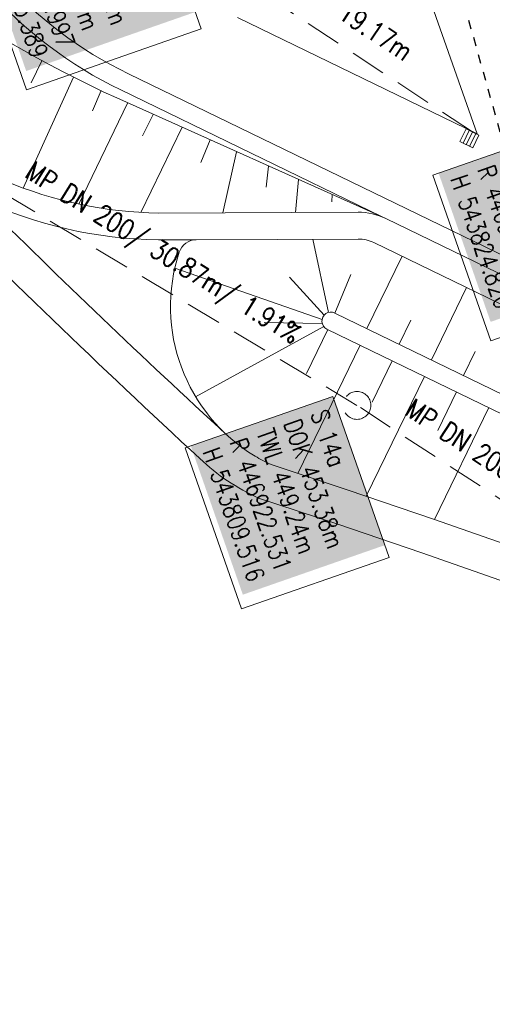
# Model space of a CAD drawing. Extents: x 446577 to 447240, y 443630 to 444842.
# Tile 5 of 71: x 446904 to 446930, y 443775 to 443831. Entities that reach past the tile are written whole.
import ezdxf

# ---------------------------------------------------------------- set-up
doc = ezdxf.new("R2010")
doc.units = 0
doc.header["$LTSCALE"] = 2
doc.header["$MEASUREMENT"] = 0
for name, pattern in [('ACAD_ISO03W100', [0.5, 0.25, -0.25]), ('AUSGEZOGEN', [0]), ('GESTRICH-X2', [1.5, 1, -0.5])]:
    doc.linetypes.add(name, pattern=pattern)
doc.layers.get('0').update_dxf_attribs({"linetype": 'AUSGEZOGEN'})
for name, color, linetype in [('Beschriftung', 7, 'CONTINUOUS'), ('GLOBAL', 7, 'CONTINUOUS'), ('Hintergrund', 7, 'CONTINUOUS'), ('Hintergrundplan', 7, 'CONTINUOUS'), ('Ingenieurbauwerke', 15, 'CONTINUOUS'), ('KANAL', 7, 'GESTRICH-X2'), ('SCHLITZRINNE', 8, 'AUSGEZOGEN')]:
    doc.layers.add(name, color=color, linetype=linetype)
doc.styles.add('6', font='txt_____.ttf', dxfattribs={"width": 0.8, "height": 1})
doc.styles.add('8', font='txt_____.ttf', dxfattribs={"width": 0.8, "height": 1})

# ---------------------------------------------------------------- blocks, each defined once
blk = doc.blocks.new('SK-quadrat Rand')
at = {"color": 18, "lineweight": 9, "true_color": 0x000000}
for p, q in [((-0.4, 0.8), (-0.4, 0)), ((-0.4, 0.8), (0.4, 0.8)), ((-0.2, 0.8), (-0.2, 0)), ((0, 0.8), (0, 0)), ((0.2, 0.8), (0.2, 0)), ((0.4, 0.8), (0.4, 0)), ((-0.4, 0), (0.4, 0))]:
    blk.add_line(p, q, dxfattribs=at)
blk = doc.blocks.new('Schacht')
at = {"color": 18, "lineweight": 9, "true_color": 0x000000}
blk.add_circle((0, 0), 0.779, dxfattribs=at)

msp = doc.modelspace()

# ---------------------------------------------------------------- linework, layer by layer
at = {"layer": 'Beschriftung', "color": 18, "lineweight": 9, "true_color": 0x000000}
for points in [[(446910.79, 443839.294), (446914.028, 443830.027), (446904.272, 443826.619), (446901.035, 443835.887), (446910.79, 443839.294)], [(446932.213, 443823.673), (446935.45, 443814.406), (446930.226, 443812.581), (446926.989, 443821.849), (446932.213, 443823.673)]]:
    msp.add_lwpolyline(points, close=True, dxfattribs=at)
at = {"layer": 'GLOBAL', "color": 18, "lineweight": 9, "true_color": 0x000000}
msp.add_lwpolyline([(446921.386, 443809.462), (446924.533, 443800.454), (446916.288, 443797.574), (446913.142, 443806.582), (446921.386, 443809.462)], close=True, dxfattribs=at)
at = {"layer": 'Hintergrund', "color": 254, "lineweight": 18, "true_color": 0xcccccc}
for p, q in [((446926.816, 443831.687), (446929.452, 443824.164)), ((446916.061, 443830.669), (446929.452, 443824.164)), ((446905.13, 443828.25), (446904.525, 443827.013)), ((446906.9, 443827.324), (446904.088, 443821.123)), ((446908.439, 443826.572), (446907.957, 443825.441)), ((446909.921, 443825.871), (446907.192, 443820.225)), ((446909.318, 443826.164), (446924.358, 443819.41)), ((446911.36, 443825.247), (446910.75, 443824.038)), ((446912.969, 443824.525), (446910.654, 443819.76)), ((446914.538, 443823.82), (446914.022, 443822.544)), ((446916.014, 443823.157), (446915.246, 443819.739)), ((446917.798, 443822.356), (446917.658, 443821.177)), ((446919.472, 443821.604), (446919.298, 443819.755)), ((446921.363, 443820.755), (446921.339, 443820.357)), ((446922.801, 443819.769), (446911.661, 443819.725)), ((446921.152, 443814.163), (446920.279, 443818.259)), ((446923.299, 443813.256), (446925.264, 443817.303)), ((446920.789, 443813.764), (446912.56, 443816.631)), ((446920.905, 443814.009), (446918.962, 443816.127)), ((446921.5, 443814.13), (446922.403, 443816.276)), ((446926.897, 443811.509), (446928.863, 443815.555)), ((446925.098, 443812.383), (446925.753, 443813.731)), ((446920.894, 443813.366), (446913.726, 443809.442)), ((446920.802, 443813.541), (446917.549, 443813.591)), ((446921.115, 443813.207), (446919.923, 443810.753)), ((446922.914, 443812.333), (446919.427, 443805.155)), ((446928.696, 443810.635), (446929.351, 443811.984)), ((446924.713, 443811.459), (446923.589, 443809.146)), ((446926.512, 443810.585), (446923.254, 443803.878)), ((446928.311, 443809.711), (446927.261, 443807.55)), ((446930.11, 443808.837), (446927.069, 443802.576))]:
    msp.add_line(p, q, dxfattribs=at)
for points in [[(446897.446, 443843.078), (446898.315, 443840.597, 0.197945), (446909.973, 443827.513), (446957.244, 443804.551, -0.198221), (446967.381, 443793.174), (446970.989, 443782.875, 0.096812), (446989.639, 443750.499)], [(446887.828, 443841.636, 0.098515), (446909.318, 443826.164)], [(446897.371, 443840.267, 0.197945), (446909.536, 443826.614), (446924.119, 443819.53)], [(446895.794, 443826.451, 0.196774), (446911.661, 443819.725)], [(446897.654, 443821.699, 0.009729), (446913.96, 443805.983)], [(446901.667, 443820.508, 0.009768), (446915.453, 443807.321)], [(446901.667, 443820.508, 0.106708), (446911.642, 443818.225), (446913.76, 443818.233)], [(446924.358, 443819.41, 0.115588), (446922.801, 443819.769)], [(446923.689, 443818.068, 0.114495), (446922.807, 443818.269), (446913.76, 443818.233, 0.324261), (446912.812, 443817.541, 0.350186), (446917.048, 443806.123)], [(446921.064, 443813.231, -1.000591), (446921.5, 443814.13)], [(446913.96, 443805.983, 0.084829), (446917.244, 443803.771)], [(446917.048, 443806.123, 0.025808), (446917.937, 443805.649), (446922.246, 443804.221), (446927.015, 443802.595), (446931.765, 443800.931)]]:
    msp.add_lwpolyline(points, format="xyb", dxfattribs=at)
for points in [[(446956.807, 443803.651), (446924.358, 443819.41), (446956.807, 443803.651)], [(446956.807, 443803.651), (446924.358, 443819.41), (446956.807, 443803.651)], [(446956.152, 443802.302), (446923.689, 443818.068)], [(446921.5, 443814.13), (446954.186, 443798.254)], [(446953.749, 443797.355), (446921.064, 443813.231)], [(446917.244, 443803.771), (446921.609, 443802.325), (446926.362, 443800.705), (446931.104, 443799.044)]]:
    msp.add_lwpolyline(points, dxfattribs=at)
at = {"layer": 'Hintergrundplan', "color": 254, "lineweight": 18, "true_color": 0xcccccc}
for p, q in [((446926.816, 443831.687), (446929.452, 443824.164)), ((446916.061, 443830.669), (446929.452, 443824.164)), ((446905.13, 443828.25), (446904.525, 443827.013)), ((446906.9, 443827.324), (446904.088, 443821.123)), ((446908.439, 443826.572), (446907.957, 443825.441)), ((446909.921, 443825.871), (446907.192, 443820.225)), ((446909.318, 443826.164), (446924.358, 443819.41)), ((446911.36, 443825.247), (446910.75, 443824.038)), ((446912.969, 443824.525), (446910.654, 443819.76)), ((446914.538, 443823.82), (446914.022, 443822.544)), ((446916.014, 443823.157), (446915.246, 443819.739)), ((446917.798, 443822.356), (446917.658, 443821.177)), ((446919.472, 443821.604), (446919.298, 443819.755)), ((446921.363, 443820.755), (446921.339, 443820.357)), ((446922.801, 443819.769), (446911.661, 443819.725)), ((446921.152, 443814.163), (446920.279, 443818.259)), ((446923.299, 443813.256), (446925.264, 443817.303)), ((446920.789, 443813.764), (446912.56, 443816.631)), ((446920.905, 443814.009), (446918.962, 443816.127)), ((446921.5, 443814.13), (446922.403, 443816.276)), ((446926.897, 443811.509), (446928.863, 443815.555)), ((446925.098, 443812.383), (446925.753, 443813.731)), ((446920.894, 443813.366), (446913.726, 443809.442)), ((446920.802, 443813.541), (446917.549, 443813.591)), ((446921.115, 443813.207), (446919.923, 443810.753)), ((446922.914, 443812.333), (446919.427, 443805.155)), ((446928.696, 443810.635), (446929.351, 443811.984)), ((446924.713, 443811.459), (446923.589, 443809.146)), ((446926.512, 443810.585), (446923.254, 443803.878)), ((446928.311, 443809.711), (446927.261, 443807.55)), ((446930.11, 443808.837), (446927.069, 443802.576))]:
    msp.add_line(p, q, dxfattribs=at)
for points in [[(446897.446, 443843.078), (446898.315, 443840.597, 0.197945), (446909.973, 443827.513), (446957.244, 443804.551, -0.198221), (446967.381, 443793.174), (446970.989, 443782.875, 0.096812), (446989.639, 443750.499)], [(446887.828, 443841.636, 0.098515), (446909.318, 443826.164)], [(446897.371, 443840.267, 0.197945), (446909.536, 443826.614), (446924.119, 443819.53)], [(446895.794, 443826.451, 0.196774), (446911.661, 443819.725)], [(446897.654, 443821.699, 0.009729), (446913.96, 443805.983)], [(446901.667, 443820.508, 0.009768), (446915.453, 443807.321)], [(446901.667, 443820.508, 0.106708), (446911.642, 443818.225), (446913.76, 443818.233)], [(446924.358, 443819.41, 0.115588), (446922.801, 443819.769)], [(446923.689, 443818.068, 0.114495), (446922.807, 443818.269), (446913.76, 443818.233, 0.324261), (446912.812, 443817.541, 0.350186), (446917.048, 443806.123)], [(446921.064, 443813.231, -1.000591), (446921.5, 443814.13)], [(446913.96, 443805.983, 0.084829), (446917.244, 443803.771)], [(446917.048, 443806.123, 0.025808), (446917.937, 443805.649), (446922.246, 443804.221), (446927.015, 443802.595), (446931.765, 443800.931)]]:
    msp.add_lwpolyline(points, format="xyb", dxfattribs=at)
for points in [[(446956.807, 443803.651), (446924.358, 443819.41), (446956.807, 443803.651)], [(446956.807, 443803.651), (446924.358, 443819.41), (446956.807, 443803.651)], [(446956.152, 443802.302), (446923.689, 443818.068)], [(446921.5, 443814.13), (446954.186, 443798.254)], [(446953.749, 443797.355), (446921.064, 443813.231)], [(446917.244, 443803.771), (446921.609, 443802.325), (446926.362, 443800.705), (446931.104, 443799.044)]]:
    msp.add_lwpolyline(points, dxfattribs=at)
at = {"layer": 'Ingenieurbauwerke', "linetype": 'ACAD_ISO03W100', "flags": 128}
msp.add_lwpolyline([(446928.975, 443830.522), (446938.857, 443795.294)], dxfattribs=at)
at = {"layer": 'KANAL', "color": 92, "lineweight": 9, "true_color": 0x00b400}
for p, q in [((446929.198, 443824.263, 452.911), (446913.206, 443834.832, 453.044)), ((446922.74, 443808.959, 453.375), (446896.288, 443824.873, 449.672)), ((446942.165, 443796.227, 454.675), (446922.74, 443808.959, 453.375))]:
    msp.add_line(p, q, dxfattribs=at)
at = {"layer": 'SCHLITZRINNE', "flags": 128}
msp.add_lwpolyline([(446918.666, 444051.482, 0.001942), (446927.717, 444023.784, 0.002834), (446934.101, 444004.864, 0.000005), (446941.432, 443983.537, 0.000867), (446941.474, 443983.415, 0.000084), (446947.849, 443965.085, 0.000199), (446950.544, 443957.352, 0.000027), (446955.553, 443942.997, 0.000044), (446958.667, 443934.078, 0.000101), (446962.051, 443924.393, 0.000084), (446966.153, 443912.669, 0.000975), (446970.092, 443901.486, -0.001001), (446974.031, 443890.303, -0.000613), (446978.162, 443878.453, 0.000574), (446982.293, 443866.603, 0.000043), (446985.962, 443856.119, 0.000041), (446989.821, 443845.1, 0.000098), (446990.721, 443842.532, -0.000006), (447006.522, 443797.477, -0.000336), (447009.233, 443789.73, -0.000126), (447016.458, 443769.022)], format="xyb", dxfattribs=at)

# ---------------------------------------------------------------- block references
at = {"layer": 'KANAL'}
for name, p, rotation in [('SK-quadrat Rand', (446929.198, 443824.263), 154.0138458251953), ('Schacht', (446922.74, 443808.959), 270)]:
    msp.add_blockref(name, p, dxfattribs=dict(at, rotation=rotation))

# ---------------------------------------------------------------- texts
at = {"layer": 'Beschriftung', "color": 18, "true_color": 0x000000, "char_height": 1, "attachment_point": 1, "rotation": 289.2551, "line_spacing_factor": 0.959981, "style": '8', "bg_fill": 1, "box_fill_scale": 1.5, "bg_fill_color": 256, "bg_fill_true_color": 11599800, "bg_fill_transparency": 0}
for s, insert in [('S 1^JDN 1000^JDOK 453.04m^JTWL 451.51m^JR 446912.997^JH 543835.389', (446910.483, 443838.657)), ('SE6^JR 446928.989^JH 543824.820', (446931.905, 443823.036))]:
    msp.add_mtext(s, dxfattribs=dict(at, insert=insert))
at = {"layer": 'Beschriftung', "color": 92, "true_color": 0x00b400, "char_height": 1.1, "attachment_point": 1, "line_spacing_factor": 0.959981, "style": '6'}
for s, insert, rotation in [('LP DN 150/ 19.17m', (446915.567, 443835.974), 326.5395), ('MP DN 200/ 30.87m/ 1.91%', (446904.691, 443822.682), 328.0189)]:
    msp.add_mtext(s, dxfattribs=dict(at, insert=insert, rotation=rotation))
at = {"layer": 'GLOBAL', "color": 18, "true_color": 0x000000, "insert": (446921.079, 443808.825), "char_height": 1, "attachment_point": 1, "rotation": 289.2551, "line_spacing_factor": 0.959981, "style": '8', "bg_fill": 1, "box_fill_scale": 1.5, "bg_fill_color": 256, "bg_fill_true_color": 11599800, "bg_fill_transparency": 0}
msp.add_mtext('S 14a^JDOK 453.38m^JTWL 449.24m^JR 446922.531^JH 543809.516', dxfattribs=at)
at = {"layer": 'KANAL', "color": 92, "true_color": 0x00b400, "insert": (446925.945, 443809.393), "char_height": 1.1, "attachment_point": 1, "rotation": 326.7574, "line_spacing_factor": 0.959981, "style": '6'}
msp.add_mtext('MP DN 200/ 23.23m/ 1.51%', dxfattribs=at)

doc.saveas('drawing.dxf')
